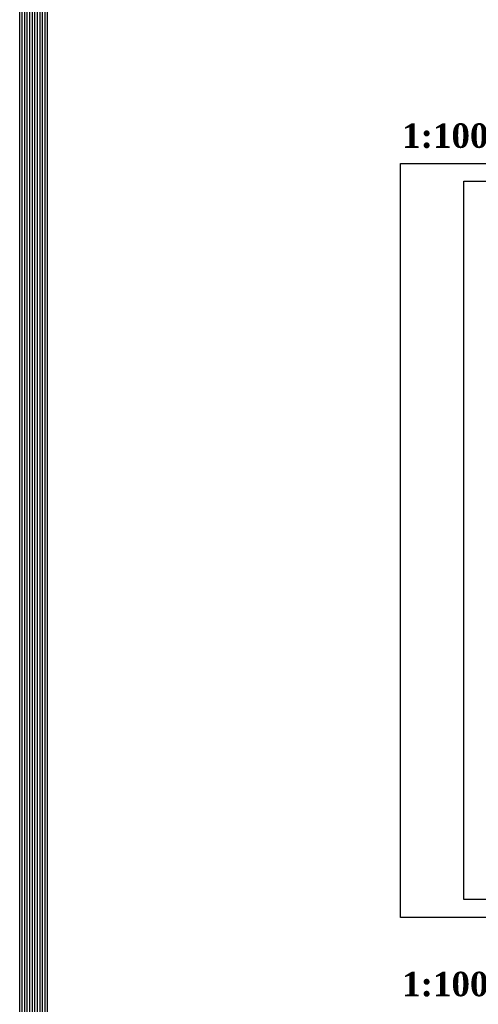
# Model space of a CAD drawing. Header units: millimetres. Extents: x 31969 to 285678, y -69766 to -1123.
# Tile 97 of 159: x 138394 to 140200, y -9023 to -5144. Entities that reach past the tile are written whole.
import ezdxf

# ---------------------------------------------------------------- set-up
doc = ezdxf.new("R2010")
doc.units = ezdxf.units.MM
doc.layers.add('a-pomocnicza', color=42, linetype='Continuous', plot=False)
doc.layers.add('a-ramka', color=7, linetype='Continuous')
doc.styles.add('STYLE2', font='timesbd.ttf')

msp = doc.modelspace()

# ---------------------------------------------------------------- linework, layer by layer
at = {"layer": 'a-pomocnicza', "ltscale": 100}
for points in [[(138394.13, -1122.76), (161199.31, -1122.76), (161199.31, -21871.78), (138394.13, -21871.78)], [(138404.13, -1132.76), (161189.31, -1132.76), (161189.31, -21861.78), (138404.13, -21861.78)], [(138414.13, -1142.76), (161179.31, -1142.76), (161179.31, -21851.78), (138414.13, -21851.78)], [(138424.13, -1152.76), (161169.31, -1152.76), (161169.31, -21841.78), (138424.13, -21841.78)], [(138434.13, -1162.76), (161159.31, -1162.76), (161159.31, -21831.78), (138434.13, -21831.78)], [(138444.13, -1172.76), (161149.31, -1172.76), (161149.31, -21821.78), (138444.13, -21821.78)], [(138454.13, -1182.76), (161139.31, -1182.76), (161139.31, -21811.78), (138454.13, -21811.78)], [(138464.13, -1192.76), (161129.31, -1192.76), (161129.31, -21801.78), (138464.13, -21801.78)], [(138474.13, -1202.76), (161119.31, -1202.76), (161119.31, -21791.78), (138474.13, -21791.78)], [(138484.13, -1212.76), (161109.31, -1212.76), (161109.31, -21781.78), (138484.13, -21781.78)], [(138494.13, -1222.76), (161099.31, -1222.76), (161099.31, -21771.78), (138494.13, -21771.78)], [(138504.13, -1232.76), (161089.31, -1232.76), (161089.31, -21761.78), (138504.13, -21761.78)]]:
    msp.add_lwpolyline(points, close=True, dxfattribs=at)
at = {"layer": 'a-ramka', "ltscale": 0.5}
for points in [[(144793.33, -8680.89), (139893.33, -8680.89), (139893.33, -5710.89), (144793.33, -5710.89)], [(140143.33, -5780.89), (144723.33, -5780.89), (144723.33, -8610.89), (140143.33, -8610.89)]]:
    msp.add_lwpolyline(points, close=True, dxfattribs=at)

# ---------------------------------------------------------------- texts
at = {"layer": 'a-pomocnicza', "ltscale": 2, "char_height": 64.2978, "width": 1749.1512, "attachment_point": 1, "style": 'STYLE2'}
for s, insert in [('{\\H1.5x;1:100 297X490}', (139899.78, -5552.74)), ('{\\H1.5x;1:100 297X760}', (139899.78, -8894.97))]:
    msp.add_mtext(s, dxfattribs=dict(at, insert=insert))

doc.saveas('drawing.dxf')
